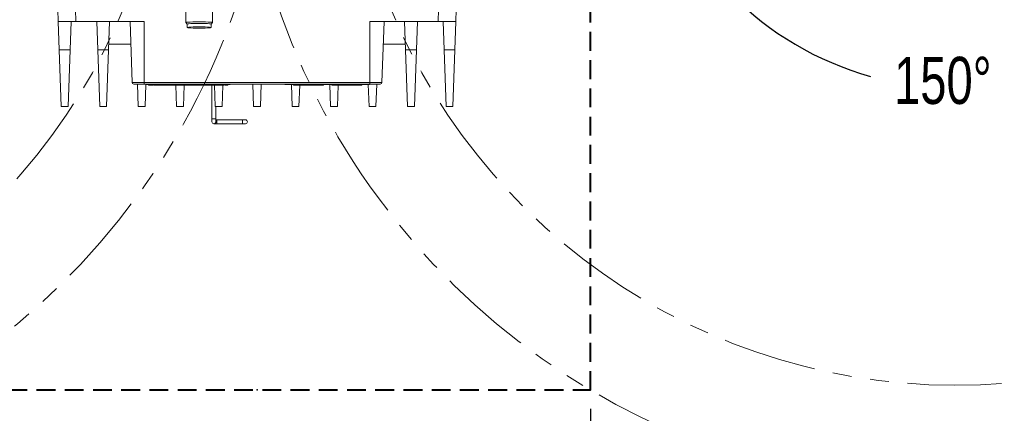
# Model space of a CAD drawing. Extents: x 13 to 426, y 7 to 274.
# Tile 4 of 14: x 204 to 270, y 67 to 94. Entities that reach past the tile are written whole.
import ezdxf

# ---------------------------------------------------------------- set-up
doc = ezdxf.new("R2010")
doc.units = 0
doc.header["$MEASUREMENT"] = 0
doc.header["$PDSIZE"] = -1
doc.linetypes.add('HIDDEN', pattern=[1.905, 1.27, -0.635])
doc.linetypes.add('PHANTOM', pattern=[12.7, 6.35, -1.27, 1.27, -1.27, 1.27, -1.27])
doc.styles.add('SLDTEXTSTYLE0', font='txt', dxfattribs={"width": 0.75})
doc.dimstyles.new('SLDDIMSTYLE0', dxfattribs={"dimtxt": 4.233333, "dimasz": 3.9624, "dimexe": 3.175, "dimexo": 0.0625, "dimgap": 1.058333, "dimtad": 0, "dimtih": 1, "dimtoh": 1, "dimdec": 0, "dimlfac": 6.666667, "dimzin": 12, "dimdsep": 46, "dimtxsty": 'Standard', "dimsah": 1, "dimcen": 0.09, "dimclrd": 7, "dimclre": 7, "dimclrt": 7, "dimadec": 0, "dimazin": 0, "dimtfac": 1, "dimtofl": 0, "dimtmove": 0, "dimatfit": 3, "dimfxl": 1, "dimtolj": 1, "dimtzin": 12, "dimarcsym": 0})
doc.dimstyles.new('SLDDIMSTYLE3', dxfattribs={"dimtxt": 4.233333, "dimasz": 3.9624, "dimexe": 3.175, "dimexo": 0.0625, "dimgap": 1.058333, "dimtad": 0, "dimtih": 1, "dimtoh": 1, "dimdec": 0, "dimlfac": 6.666667, "dimzin": 12, "dimdsep": 46, "dimtxsty": 'Standard', "dimsah": 1, "dimcen": 0.09, "dimclrd": 7, "dimclre": 7, "dimclrt": 7, "dimadec": 0, "dimazin": 0, "dimtfac": 1, "dimtdec": 4, "dimtofl": 0, "dimtmove": 0, "dimatfit": 3, "dimfxl": 1, "dimtolj": 1, "dimtzin": 12, "dimarcsym": 0})

# ---------------------------------------------------------------- blocks, each defined once
blk = doc.blocks.new('*D0')
at = {"color": 7}
for start, end in [(195, 247.23668), (279.83243, 345)]:
    blk.add_arc((172.922, 110.32), 21.339, start, end, dxfattribs=at)
for p in [(220.011, 122.938), (172.922, 110.32), (126.268, 97.819), (220.011, 97.703)]:
    blk.add_point(p, dxfattribs=at)
for points in [[(152.31, 104.797), (153.063, 100.851), (154.302, 101.309)], [(193.533, 104.797), (191.542, 101.309), (192.781, 100.851)]]:
    blk.add_solid(points, dxfattribs=at)
at = {"color": 7, "insert": (166.253, 87.977), "char_height": 3.175, "attachment_point": 7, "style": 'SLDTEXTSTYLE0'}
blk.add_mtext('150%%d', dxfattribs=at)
blk = doc.blocks.new('*D1')
at = {"color": 7}
for start, end in [(195, 254.444), (287.02304, 345)]:
    blk.add_arc((267.1, 110.32), 21.215, start, end, dxfattribs=at)
for p in [(220.011, 122.938), (267.1, 110.32), (220.011, 97.703), (313.754, 97.819)]:
    blk.add_point(p, dxfattribs=at)
for points in [[(246.607, 104.829), (247.362, 100.884), (248.601, 101.342)], [(287.592, 104.829), (285.598, 101.342), (286.837, 100.884)]]:
    blk.add_solid(points, dxfattribs=at)
at = {"color": 7, "insert": (262.998, 87.977), "char_height": 3.175, "attachment_point": 7, "style": 'SLDTEXTSTYLE0'}
blk.add_mtext('150%%d', dxfattribs=at)
blk = doc.blocks.new('*D7')
at = {"color": 7}
for p, q in [((197.511, 67.478), (197.511, 45.015)), ((242.511, 67.478), (242.511, 45.015)), ((197.511, 48.19), (184.811, 48.19)), ((242.511, 48.19), (255.211, 48.19))]:
    blk.add_line(p, q, dxfattribs=at)
for p in [(197.511, 68.748), (242.511, 68.748)]:
    blk.add_point(p, dxfattribs=at)
for points in [[(197.511, 48.19), (193.548, 48.851), (193.548, 47.53)], [(242.511, 48.19), (246.473, 47.53), (246.473, 48.851)]]:
    blk.add_solid(points, dxfattribs=at)
at = {"color": 7, "char_height": 3.175, "attachment_point": 7, "style": 'SLDTEXTSTYLE0'}
for s, insert in [('Cartesian Limits', (201.556, 49.582)), ('300', (202.108, 44.54)), ('mm(11.8in)', (209.142, 44.54))]:
    blk.add_mtext(s, dxfattribs=dict(at, insert=insert))

msp = doc.modelspace()

# ---------------------------------------------------------------- linework, layer by layer
at = {"color": 7, "linetype": 'HIDDEN', "lineweight": 40}
for p, q in [((242.511, 68.748), (242.511, 113.524)), ((197.511, 68.748), (242.511, 68.748))]:
    msp.add_line(p, q, dxfattribs=at)
at = {"color": 7, "linetype": 'Continuous', "lineweight": 15}
for p, q in [((206.594, 93.568), (206.565, 94.387)), ((207.769, 94.387), (207.789, 93.568)), ((232.232, 93.568), (232.252, 94.387)), ((233.456, 94.387), (233.428, 93.568)), ((215.205, 94.205), (215.205, 93.51)), ((217.005, 93.51), (217.005, 94.205)), ((207.789, 93.568), (206.594, 93.568)), ((206.66, 91.663), (206.594, 93.568)), ((207.39, 91.663), (207.457, 93.568)), ((212.391, 93.568), (207.789, 93.568)), ((209.258, 91.663), (209.191, 93.568)), ((209.987, 91.663), (210.054, 93.568)), ((211.581, 89.473), (211.438, 93.568)), ((212.391, 89.473), (212.391, 93.568)), ((215.207, 93.508), (215.305, 93.409)), ((215.305, 93.41), (215.305, 93.173)), ((216.906, 93.409), (217.004, 93.508)), ((216.906, 93.173), (216.906, 93.41)), ((232.232, 93.568), (227.631, 93.568)), ((227.631, 89.473), (227.631, 93.568)), ((228.44, 89.473), (228.583, 93.568)), ((230.036, 91.663), (229.969, 93.568)), ((230.766, 91.663), (230.832, 93.568)), ((233.428, 93.568), (232.232, 93.568)), ((232.631, 91.663), (232.565, 93.568)), ((233.361, 91.663), (233.428, 93.568)), ((211.491, 92.044), (210.001, 92.044)), ((230.022, 92.044), (228.53, 92.044)), ((206.66, 91.663), (207.39, 91.663)), ((206.793, 87.853), (206.66, 91.663)), ((207.39, 91.663), (207.257, 87.853)), ((209.258, 91.663), (209.987, 91.663)), ((209.391, 87.853), (209.258, 91.663)), ((209.987, 91.663), (209.854, 87.853)), ((230.169, 87.853), (230.036, 91.663)), ((230.036, 91.663), (230.766, 91.663)), ((230.766, 91.663), (230.633, 87.853)), ((232.764, 87.853), (232.631, 91.663)), ((232.631, 91.663), (233.361, 91.663)), ((233.361, 91.663), (233.228, 87.853)), ((211.581, 89.473), (212.391, 89.473)), ((212.391, 89.363), (211.695, 89.363)), ((211.988, 87.853), (211.935, 89.363)), ((212.391, 89.473), (227.631, 89.473)), ((212.391, 89.473), (212.391, 89.363)), ((227.631, 89.363), (212.391, 89.363)), ((212.503, 89.325), (212.452, 87.853)), ((212.491, 89.325), (212.491, 89.363)), ((212.719, 89.325), (212.491, 89.325)), ((212.693, 89.287), (212.693, 89.325)), ((212.693, 89.287), (212.753, 89.287)), ((212.719, 89.325), (212.719, 89.363)), ((217.977, 89.325), (212.719, 89.325)), ((212.753, 89.287), (212.753, 89.325)), ((212.753, 89.287), (212.801, 89.287)), ((212.807, 89.287), (212.807, 89.325)), ((212.807, 89.287), (212.867, 89.287)), ((212.867, 89.287), (212.867, 89.325)), ((212.867, 89.287), (212.934, 89.287)), ((212.934, 89.287), (212.934, 89.325)), ((212.934, 89.287), (212.994, 89.287)), ((212.994, 89.287), (212.994, 89.325)), ((212.994, 89.287), (212.998, 89.287)), ((212.998, 89.287), (212.998, 89.325)), ((212.998, 89.287), (213.025, 89.287)), ((213.025, 89.287), (213.025, 89.325)), ((213.059, 89.287), (213.059, 89.325)), ((213.059, 89.287), (213.086, 89.287)), ((213.086, 89.287), (213.086, 89.325)), ((213.086, 89.287), (213.09, 89.287)), ((213.09, 89.287), (213.09, 89.325)), ((213.09, 89.287), (213.123, 89.287)), ((213.132, 89.287), (213.132, 89.325)), ((213.132, 89.287), (213.151, 89.287)), ((213.151, 89.287), (213.151, 89.325)), ((213.151, 89.287), (213.224, 89.287)), ((213.224, 89.287), (213.224, 89.325)), ((213.224, 89.287), (213.303, 89.287)), ((213.292, 89.287), (213.342, 89.287)), ((213.303, 89.287), (213.303, 89.325)), ((213.303, 89.287), (213.307, 89.287)), ((213.307, 89.287), (213.307, 89.325)), ((213.368, 89.287), (213.368, 89.325)), ((213.368, 89.287), (213.395, 89.287)), ((213.395, 89.287), (213.395, 89.325)), ((213.395, 89.287), (213.481, 89.287)), ((213.481, 89.287), (213.481, 89.325)), ((217.215, 89.287), (213.481, 89.287)), ((214.585, 87.853), (214.535, 89.287)), ((215.099, 89.287), (215.049, 87.853)), ((216.963, 89.287), (216.963, 87.011)), ((217.182, 87.853), (217.132, 89.287)), ((217.215, 89.287), (217.215, 89.325)), ((217.229, 89.287), (217.33, 89.287)), ((217.33, 89.287), (217.33, 89.325)), ((217.33, 89.287), (217.46, 89.287)), ((217.46, 89.287), (217.46, 89.325)), ((217.471, 89.287), (217.496, 89.287)), ((217.496, 89.287), (217.496, 89.325)), ((217.496, 89.287), (217.521, 89.287)), ((217.521, 89.287), (217.521, 89.325)), ((217.521, 89.287), (217.548, 89.287)), ((217.548, 89.287), (217.548, 89.325)), ((217.548, 89.287), (217.672, 89.287)), ((217.696, 89.287), (217.646, 87.853)), ((217.672, 89.287), (217.672, 89.325)), ((217.672, 89.287), (217.71, 89.287)), ((217.71, 89.287), (217.71, 89.325)), ((217.71, 89.287), (217.721, 89.287)), ((217.721, 89.287), (217.721, 89.325)), ((217.721, 89.287), (217.803, 89.287)), ((217.803, 89.287), (217.803, 89.325)), ((217.857, 89.287), (217.857, 89.325)), ((217.857, 89.287), (217.916, 89.287)), ((217.916, 89.287), (217.916, 89.325)), ((217.916, 89.287), (217.983, 89.287)), ((217.977, 89.325), (217.977, 89.363)), ((218.206, 89.325), (217.977, 89.325)), ((217.983, 89.287), (217.983, 89.325)), ((217.983, 89.287), (218.043, 89.287)), ((218.043, 89.287), (218.043, 89.325)), ((218.043, 89.287), (218.047, 89.287)), ((218.047, 89.287), (218.047, 89.325)), ((218.206, 89.325), (218.206, 89.363)), ((219.78, 87.853), (219.727, 89.363)), ((220.296, 89.363), (220.244, 87.853)), ((221.885, 89.325), (221.885, 89.363)), ((222.113, 89.325), (221.885, 89.325)), ((222.113, 89.325), (222.113, 89.363)), ((227.371, 89.325), (222.113, 89.325)), ((222.377, 87.853), (222.326, 89.325)), ((222.467, 89.325), (222.467, 89.287)), ((222.472, 89.287), (222.467, 89.287)), ((222.472, 89.287), (222.472, 89.325)), ((223.452, 89.287), (222.472, 89.287)), ((222.891, 89.287), (222.841, 87.853)), ((223.452, 89.287), (223.452, 89.325)), ((223.517, 89.287), (223.452, 89.287)), ((223.517, 89.287), (223.517, 89.325)), ((224.497, 89.287), (223.517, 89.287)), ((224.497, 89.287), (224.497, 89.325)), ((224.503, 89.287), (224.497, 89.287)), ((224.503, 89.287), (224.503, 89.325)), ((224.974, 87.853), (224.923, 89.325)), ((225.058, 89.325), (225.058, 89.287)), ((225.063, 89.287), (225.058, 89.287)), ((225.063, 89.287), (225.063, 89.325)), ((226.043, 89.287), (225.063, 89.287)), ((225.488, 89.287), (225.438, 87.853)), ((226.043, 89.287), (226.043, 89.325)), ((226.108, 89.287), (226.043, 89.287)), ((226.108, 89.287), (226.108, 89.325)), ((227.088, 89.287), (226.108, 89.287)), ((227.088, 89.287), (227.088, 89.325)), ((227.093, 89.287), (227.088, 89.287)), ((227.093, 89.287), (227.093, 89.325)), ((227.371, 89.325), (227.371, 89.363)), ((227.6, 89.325), (227.371, 89.325)), ((227.572, 87.853), (227.52, 89.325)), ((227.6, 89.325), (227.6, 89.363)), ((227.631, 89.473), (228.44, 89.473)), ((227.631, 89.473), (227.631, 89.363)), ((228.326, 89.363), (227.631, 89.363)), ((228.088, 89.363), (228.035, 87.853)), ((207.257, 87.853), (206.793, 87.853)), ((209.854, 87.853), (209.391, 87.853)), ((212.452, 87.853), (211.988, 87.853)), ((215.049, 87.853), (214.585, 87.853)), ((217.646, 87.853), (217.182, 87.853)), ((217.229, 87.011), (217.229, 87.853)), ((220.244, 87.853), (219.78, 87.853)), ((222.841, 87.853), (222.377, 87.853)), ((225.438, 87.853), (224.974, 87.853)), ((228.035, 87.853), (227.572, 87.853)), ((230.633, 87.853), (230.169, 87.853)), ((233.228, 87.853), (232.764, 87.853)), ((216.963, 87.011), (216.963, 86.821)), ((216.963, 87.011), (217.096, 87.011)), ((217.096, 87.011), (217.229, 87.011)), ((217.096, 86.687), (217.287, 86.687)), ((217.229, 86.821), (217.229, 87.011)), ((217.287, 86.954), (217.229, 86.954)), ((219.039, 86.954), (217.287, 86.954)), ((217.287, 86.687), (217.287, 86.954)), ((217.287, 86.687), (219.039, 86.687)), ((219.23, 86.954), (219.039, 86.954)), ((219.039, 86.687), (219.039, 86.954)), ((219.039, 86.687), (219.23, 86.687))]:
    msp.add_line(p, q, dxfattribs=at)
at = {"color": 7, "linetype": 'Continuous', "lineweight": 15, "flags": 128}
for points in [[(216.105, 93.557), (215.882, 93.556), (215.672, 93.551), (215.489, 93.544), (215.346, 93.535), (215.249, 93.525), (215.207, 93.513), (215.207, 93.508)], [(216.105, 93.452), (215.898, 93.451), (215.705, 93.447), (215.54, 93.44), (215.413, 93.431), (215.333, 93.421), (215.305, 93.41)], [(216.105, 93.214), (215.898, 93.213), (215.705, 93.209), (215.54, 93.202), (215.413, 93.193), (215.333, 93.183), (215.305, 93.173), (215.333, 93.162), (215.413, 93.152), (215.54, 93.143), (215.705, 93.136), (215.898, 93.132), (216.105, 93.131), (216.313, 93.132), (216.505, 93.136), (216.671, 93.143), (216.798, 93.152), (216.878, 93.162), (216.906, 93.173), (216.878, 93.183), (216.798, 93.193), (216.671, 93.202), (216.505, 93.209), (216.313, 93.213), (216.105, 93.214)], [(217.004, 93.508), (217.004, 93.513), (216.961, 93.525), (216.865, 93.535), (216.722, 93.544), (216.539, 93.551), (216.329, 93.556), (216.105, 93.557)], [(216.906, 93.41), (216.878, 93.421), (216.798, 93.431), (216.671, 93.44), (216.505, 93.447), (216.313, 93.451), (216.105, 93.452)]]:
    msp.add_lwpolyline(points, dxfattribs=at)
at = {"color": 7, "linetype": 'PHANTOM', "lineweight": 0}
for centre, radius in [((172.922, 110.32), 41.25), ((267.1, 110.32), 41.25), ((172.922, 110.32), 48.3), ((267.1, 110.32), 48.3)]:
    msp.add_arc(centre, radius, 195, 345, dxfattribs=at)
at = {"color": 7, "linetype": 'Continuous', "lineweight": 15}
for centre, radius, start, end in [((211.695, 89.477), 0.114, 182, 270), ((228.326, 89.477), 0.114, 270, 358), ((217.096, 86.821), 0.133, 180, 270), ((217.096, 86.821), 0.133, 270, 0), ((219.23, 86.821), 0.133, 270, 90)]:
    msp.add_arc(centre, radius, start, end, dxfattribs=at)
at = {"color": 7}
msp.add_point((220.011, 68.748), dxfattribs=at)

# ---------------------------------------------------------------- dimensions: what is measured, and where the dimension line sits
for base, line1, line2, picture, middle in [((159.932, 93.391), ((126.268, 97.819), (220.011, 122.938)), ((172.922, 110.32), (220.011, 97.703)), '*D0', (172.922, 88.982)), ((254.185, 93.489), ((220.011, 97.703), (267.1, 110.32)), ((220.011, 122.938), (313.754, 97.819)), '*D1', (267.1, 89.105))]:
    dim = msp.add_angular_dim_2l(base=base, line1=line1, line2=line2, dimstyle='SLDDIMSTYLE0')
    dim.commit()
    dim.dimension.update_dxf_attribs({"geometry": picture, "text_midpoint": middle, "dimtype": 162})
dim = msp.add_linear_dim(base=(242.511, 48.19), p1=(197.511, 68.748), p2=(242.511, 68.748), text='Cartesian Limits\\P<>mm(11.8in)', dimstyle='SLDDIMSTYLE3', dxfattribs=at)
dim.commit()
dim.dimension.update_dxf_attribs({"geometry": '*D7', "text_midpoint": (216.974, 48.19), "dimtype": 160})

doc.saveas('drawing.dxf')
